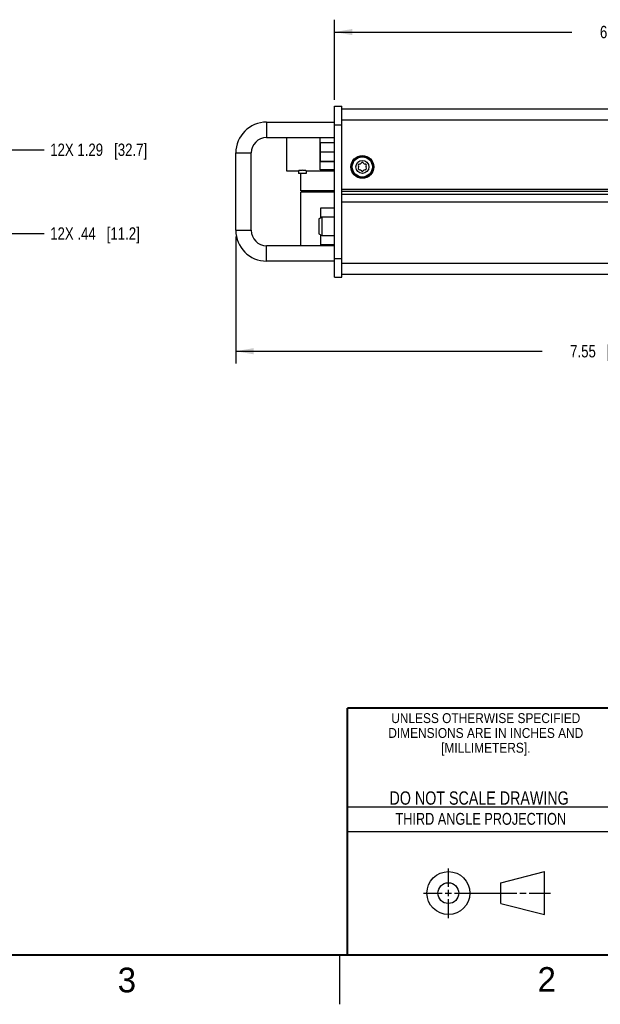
# Model space of a CAD drawing. Header units: inches. Extents: x 0 to 34, y 0 to 22.
# Tile 43 of 78: x 22.3 to 28.1, y 0 to 10. Entities that reach past the tile are written whole.
import ezdxf

# ---------------------------------------------------------------- set-up
doc = ezdxf.new("R2010")
doc.units = ezdxf.units.IN
doc.header["$LTSCALE"] = 1.87
doc.header["$MEASUREMENT"] = 0
doc.layers.get('0').update_dxf_attribs({"linetype": 'CONTINUOUS'})
for name, color, linetype in [('02___PRT_ALL_AXES', 7, 'CONTINUOUS'), ('COSMETIC', 7, 'CONTINUOUS'), ('DIMENSIONS', 7, 'CONTINUOUS')]:
    doc.layers.add(name, color=color, linetype=linetype)
doc.styles.get("Standard").update_dxf_attribs({"font": 'txt', "width": 0.8})
doc.styles.add('TEXTSTYLE_2', font='txt')
doc.styles.add('TEXTSTYLE_3', font='txt', dxfattribs={"width": 0.9})
doc.dimstyles.new('DIMSTYLE_1', dxfattribs={"dimtxt": 0.125, "dimasz": 0.18, "dimexe": 0.125, "dimexo": 0.0625, "dimgap": 0.0625, "dimtad": 0, "dimtih": 1, "dimtoh": 1, "dimzin": 4, "dimdsep": 46, "dimtxsty": 'STANDARD', "dimblk": '_FILLED', "dimblk1": '_FILLED', "dimblk2": '_FILLED', "dimcen": 0.09, "dimadec": 0, "dimazin": 0, "dimtp": 0.001, "dimtm": 0.001, "dimtfac": 1, "dimtofl": 0, "dimtmove": 0, "dimatfit": 3, "dimldrblk": '_FILLED', "dimfxl": 1, "dimtolj": 1, "dimtzin": 4, "dimarcsym": 0})
doc.dimstyles.new('DIMSTYLE_2', dxfattribs={"dimtxt": 0.125, "dimasz": 0.18, "dimexe": 0.125, "dimexo": 0.0625, "dimgap": 0.09, "dimtad": 0, "dimtih": 1, "dimtoh": 1, "dimzin": 4, "dimdsep": 46, "dimtxsty": 'STANDARD', "dimblk": '_FILLED', "dimblk1": '_FILLED', "dimblk2": '_FILLED', "dimcen": 0.09, "dimadec": 0, "dimazin": 0, "dimtp": 0.001, "dimtm": 0.001, "dimtfac": 1, "dimtofl": 0, "dimtmove": 0, "dimatfit": 3, "dimldrblk": '_FILLED', "dimfxl": 1, "dimtolj": 1, "dimtzin": 4, "dimarcsym": 0})

# ---------------------------------------------------------------- blocks, each defined once
blk = doc.blocks.new('_FILLED')
at = {"color": 0, "linetype": 'BYBLOCK'}
blk.add_solid([(0, 0), (-1, 0.174), (-1, -0.174)], dxfattribs=at)
blk = doc.blocks.new('*D0')
at = {"layer": 'DIMENSIONS', "color": 2, "linetype": 'CONTINUOUS'}
for p, q in [((25.4501, 9.1513), (25.4501, 9.9638)), ((31.6001, 9.1513), (31.6001, 9.9638)), ((25.4501, 9.8388), (27.8501, 9.8388)), ((31.6001, 9.8388), (29.2001, 9.8388))]:
    blk.add_line(p, q, dxfattribs=at)
at = {"layer": 'DIMENSIONS', "color": 2, "linetype": 'CONTINUOUS', "xscale": 0.18, "yscale": 0.18, "zscale": 0.18, "rotation": 180}
blk.add_blockref('_FILLED', (25.4501, 9.8388), dxfattribs=at)
at = {"layer": 'DIMENSIONS', "color": 2, "linetype": 'CONTINUOUS', "xscale": 0.18, "yscale": 0.18, "zscale": 0.18}
blk.add_blockref('_FILLED', (31.6001, 9.8388), dxfattribs=at)
at = {"layer": 'DIMENSIONS', "color": 2, "linetype": 'CONTINUOUS', "insert": (28.5251, 9.9013), "char_height": 0.125, "width": 1.225, "attachment_point": 2, "line_spacing_factor": 0.9}
blk.add_mtext('6.15{\\Ftxt.shx;\\W1.000000;\\H0.125000; }[156.2]', dxfattribs=at)
blk = doc.blocks.new('*D1')
at = {"layer": 'DIMENSIONS', "color": 2, "linetype": 'CONTINUOUS'}
for p, q in [((24.4501, 7.7703), (24.4501, 6.4838)), ((31.9975, 7.5511), (31.9975, 6.4838)), ((24.4501, 6.6088), (27.5488, 6.6088)), ((31.9975, 6.6088), (28.8988, 6.6088))]:
    blk.add_line(p, q, dxfattribs=at)
at = {"layer": 'DIMENSIONS', "color": 2, "linetype": 'CONTINUOUS', "xscale": 0.18, "yscale": 0.18, "zscale": 0.18, "rotation": 180}
blk.add_blockref('_FILLED', (24.4501, 6.6088), dxfattribs=at)
at = {"layer": 'DIMENSIONS', "color": 2, "linetype": 'CONTINUOUS', "xscale": 0.18, "yscale": 0.18, "zscale": 0.18}
blk.add_blockref('_FILLED', (31.9975, 6.6088), dxfattribs=at)
at = {"layer": 'DIMENSIONS', "color": 2, "linetype": 'CONTINUOUS', "insert": (28.2238, 6.6713), "char_height": 0.125, "width": 1.225, "attachment_point": 2, "line_spacing_factor": 0.9}
blk.add_mtext('7.55{\\Ftxt.shx;\\W1.000000;\\H0.125000; }[191.7]', dxfattribs=at)
blk = doc.blocks.new('*D35')
at = {"layer": 'DIMENSIONS', "color": 2, "linetype": 'CONTINUOUS'}
blk.add_line((17.6532, 8.6476), (22.51, 8.6476), dxfattribs=at)
at = {"layer": 'DIMENSIONS', "color": 2, "linetype": 'CONTINUOUS', "insert": (22.5725, 8.7101), "char_height": 0.125, "width": 1.525, "attachment_point": 1, "line_spacing_factor": 0.9}
blk.add_mtext('12X 1.29{\\Ftxt.shx;\\W1.000000;\\H0.125000; }[32.7]', dxfattribs=at)
blk = doc.blocks.new('*D36')
at = {"layer": 'DIMENSIONS', "color": 2, "linetype": 'CONTINUOUS'}
blk.add_line((17.6532, 7.8), (22.51, 7.8), dxfattribs=at)
at = {"layer": 'DIMENSIONS', "color": 2, "linetype": 'CONTINUOUS', "insert": (22.5725, 7.8625), "char_height": 0.125, "width": 1.425, "attachment_point": 1, "line_spacing_factor": 0.9}
blk.add_mtext('12X .44{\\Ftxt.shx;\\W1.000000;\\H0.125000; }[11.2]', dxfattribs=at)

msp = doc.modelspace()

# ---------------------------------------------------------------- linework, layer by layer
at = {"color": 7, "linetype": 'CONTINUOUS'}
for p, q in [((25.4501, 7.3588), (25.4501, 9.0888)), ((25.4501, 9.0888), (25.5251, 9.0888)), ((25.5251, 7.3588), (25.5251, 9.0888)), ((24.7621, 8.9268), (24.7621, 8.7708)), ((24.7621, 8.9268), (25.4501, 8.9268)), ((25.4501, 8.9013), (25.5251, 8.9013)), ((24.7621, 8.7708), (25.4501, 8.7708)), ((24.9651, 8.7708), (24.9651, 8.4355)), ((24.4501, 7.8328), (24.4501, 8.6148)), ((24.4501, 8.6148), (24.6061, 8.6148)), ((24.6061, 7.8328), (24.6061, 8.6148)), ((24.9651, 8.4355), (25.0866, 8.4355)), ((25.0866, 8.4355), (25.0866, 8.406)), ((25.1636, 8.406), (25.0866, 8.406)), ((25.1097, 8.2306), (25.1097, 8.406)), ((25.1636, 8.4355), (25.1636, 8.406)), ((25.1636, 8.4355), (25.4501, 8.4355)), ((25.4501, 8.2306), (25.1097, 8.2306)), ((25.1097, 7.6768), (25.1097, 8.2169)), ((25.4501, 8.2169), (25.1097, 8.2169)), ((25.3111, 7.9619), (25.3111, 8.0608)), ((25.3111, 8.0608), (25.4501, 8.0608)), ((25.2901, 7.9498), (25.3221, 7.9683)), ((25.2901, 7.9498), (25.2901, 7.7978)), ((25.3221, 7.9683), (25.3221, 7.7793)), ((25.3221, 7.9683), (25.4501, 7.9683)), ((24.4501, 7.8328), (24.6061, 7.8328)), ((25.2901, 7.7978), (25.3221, 7.7793)), ((25.3111, 7.6868), (25.3111, 7.7857)), ((25.3221, 7.7793), (25.4501, 7.7793)), ((24.7621, 7.5208), (24.7621, 7.6768)), ((25.4501, 7.6768), (24.7621, 7.6768)), ((25.4501, 7.6868), (25.3111, 7.6868)), ((25.4501, 7.5208), (24.7621, 7.5208)), ((25.4501, 7.5463), (25.5251, 7.5463)), ((25.4501, 7.3588), (25.5251, 7.3588)), ((27.1331, 1.23), (27.5726, 1.3428)), ((27.5726, 0.9086), (27.5726, 1.3428)), ((27.1331, 1.02), (27.1331, 1.23)), ((27.1331, 1.02), (27.5726, 0.9086))]:
    msp.add_line(p, q, dxfattribs=at)
at = {"color": 3, "linetype": 'CONTINUOUS'}
for p, q in [((31.5251, 9.0598), (25.5251, 9.0598)), ((31.5251, 8.9468), (25.5251, 8.9468)), ((25.5251, 8.2498), (31.5251, 8.2498)), ((31.5251, 8.2263), (25.5251, 8.2263)), ((31.5251, 8.1942), (25.5251, 8.1942)), ((31.5251, 8.1178), (25.5251, 8.1178)), ((25.5251, 7.5008), (31.5251, 7.5008)), ((25.5251, 7.3878), (31.5251, 7.3878))]:
    msp.add_line(p, q, dxfattribs=at)
at = {"color": 2, "linetype": 'CONTINUOUS'}
for p, q in [((25.58, 2), (28.38, 2)), ((25.58, 1.75), (28.38, 1.75)), ((26.6016, 1.1882), (26.6016, 1.375)), ((26.3514, 1.1257), (26.5391, 1.1257)), ((26.5703, 1.1257), (26.6328, 1.1257)), ((26.6016, 1.0944), (26.6016, 1.1569)), ((26.6641, 1.1257), (27.2943, 1.1257)), ((27.3256, 1.1257), (27.3881, 1.1257)), ((27.4193, 1.1257), (27.6351, 1.1257)), ((26.6016, 0.8704), (26.6016, 1.0632)), ((25.5, 0.5), (25.5, 0))]:
    msp.add_line(p, q, dxfattribs=at)
at = {"color": 7, "linetype": 'CONTINUOUS', "const_width": 0.02}
for points in [[(25.58, 3), (33.5, 3)], [(25.58, 3), (25.58, 0.5)], [(0.5, 0.5), (33.5, 0.5)]]:
    msp.add_lwpolyline(points, dxfattribs=at)
at = {"color": 3, "linetype": 'CONTINUOUS'}
msp.add_circle((25.7311, 8.4738), 0.115, dxfattribs=at)
at = {"color": 7, "linetype": 'CONTINUOUS'}
for centre, radius in [((25.7311, 8.4738), 0.106), ((25.7311, 8.4738), 0.102), ((25.7311, 8.4738), 0.066), ((26.6016, 1.1257), 0.2171), ((26.601, 1.125), 0.105)]:
    msp.add_circle(centre, radius, dxfattribs=at)
for centre, radius, start, end in [((24.7621, 8.6148), 0.312, 90, 180), ((24.7621, 8.6148), 0.156, 90, 180), ((25.7008, 8.4913), 0.011, 87.97407, 212.02593), ((25.6728, 8.4738), 0.022, 327.97407, 32.02593), ((25.7019, 8.5243), 0.022, 267.97407, 332.02593), ((25.7311, 8.5088), 0.011, 27.97407, 152.02593), ((25.7602, 8.5243), 0.022, 207.97407, 272.02593), ((25.7614, 8.4913), 0.011, 327.97407, 92.02593), ((25.7894, 8.4738), 0.022, 147.97407, 212.02593), ((25.7008, 8.4563), 0.011, 147.97407, 272.02593), ((25.7019, 8.4233), 0.022, 27.97407, 92.02593), ((25.7311, 8.4388), 0.011, 207.97407, 332.02593), ((25.7602, 8.4233), 0.022, 87.97407, 152.02593), ((25.7614, 8.4563), 0.011, 267.97407, 32.02593), ((24.7621, 7.8328), 0.312, 180, 270), ((24.7621, 7.8328), 0.156, 180, 270)]:
    msp.add_arc(centre, radius, start, end, dxfattribs=at)
for points, knots in [([(25.1251, 8.4395), (25.1201, 8.4395), (25.111, 8.4392), (25.0992, 8.4378), (25.0913, 8.4365), (25.0876, 8.4357), (25.0866, 8.4355)], [0, 0, 0, 0, 0.380985, 0.704604, 0.92267, 1, 1, 1, 1]), ([(25.1636, 8.4355), (25.1626, 8.4357), (25.1588, 8.4365), (25.151, 8.4378), (25.1391, 8.4392), (25.13, 8.4395), (25.1251, 8.4395)], [0, 0, 0, 0, 0.077329, 0.295395, 0.619012, 1, 1, 1, 1])]:
    msp.add_open_spline(points, degree=3, knots=knots, dxfattribs=at)
at = {"layer": '02___PRT_ALL_AXES', "color": 7, "linetype": 'CONTINUOUS'}
for p, q in [((25.3031, 8.4453), (25.3031, 8.7708)), ((25.3081, 8.684), (25.3031, 8.684)), ((25.3081, 8.5303), (25.3081, 8.7173)), ((25.4501, 8.7173), (25.3081, 8.7173)), ((25.4501, 8.6238), (25.3081, 8.6238)), ((25.4501, 8.527), (25.3031, 8.527)), ((25.4501, 8.5303), (25.3081, 8.5303)), ((25.4501, 8.4453), (25.3031, 8.4453))]:
    msp.add_line(p, q, dxfattribs=at)
at = {"layer": 'COSMETIC', "color": 7, "linetype": 'CONTINUOUS'}
msp.add_circle((25.7311, 8.4738), 0.1125, dxfattribs=at)

# ---------------------------------------------------------------- texts
at = {"color": 2, "linetype": 'CONTINUOUS', "line_spacing_factor": 0.9}
for s, insert, char_height, width, attachment_point, style in [('UNLESS OTHERWISE SPECIFIED', (26.9799, 2.9459), 0.1, 2.34, 2, 'TEXTSTYLE_3'), ('DIMENSIONS ARE IN INCHES AND', (26.9799, 2.7959), 0.1, 2.52, 2, 'TEXTSTYLE_3'), ('[MILLIMETERS].', (26.9799, 2.6459), 0.1, 1.26, 2, 'TEXTSTYLE_3'), ('3', (23.2555, 0.371), 0.25, 0.25, 1, 'TEXTSTYLE_2'), ('2', (27.5035, 0.3763), 0.25, 0.25, 1, 'TEXTSTYLE_2')]:
    msp.add_mtext(s, dxfattribs=dict(at, insert=insert, char_height=char_height, width=width, attachment_point=attachment_point, style=style))
at = {"color": 7, "linetype": 'CONTINUOUS', "insert": (26.9127, 2.1549), "char_height": 0.135, "width": 2.16, "attachment_point": 2, "line_spacing_factor": 0.9}
msp.add_mtext('DO NOT SCALE DRAWING', dxfattribs=at)
at = {"color": 2, "linetype": 'CONTINUOUS', "insert": (26.9296, 1.9368), "char_height": 0.12, "width": 2.112, "attachment_point": 2, "line_spacing_factor": 0.9}
msp.add_mtext('THIRD ANGLE PROJECTION', dxfattribs=at)

# ---------------------------------------------------------------- dimensions: what is measured, and where the dimension line sits
at = {"layer": 'DIMENSIONS', "color": 2, "linetype": 'CONTINUOUS'}
for base, p1, p2, picture, middle in [((31.6001, 9.8388), (25.4501, 9.0888), (31.6001, 9.0888), '*D0', (28.5251, 9.8388)), ((31.9975, 6.6088), (24.4501, 7.8328), (31.9975, 7.6136), '*D1', (28.2238, 6.6088))]:
    dim = msp.add_linear_dim(base=base, p1=p1, p2=p2, dimstyle='DIMSTYLE_1', dxfattribs=at)
    dim.commit()
    dim.dimension.update_dxf_attribs({"geometry": picture, "text_midpoint": middle, "dimtype": 160})
for feature_location, picture, middle in [((17.6532, 8.6476), '*D35', (23.335, 8.6476)), ((17.6532, 7.8), '*D36', (23.285, 7.8))]:
    dim = msp.add_ordinate_dim(feature_location=feature_location, offset=(4.8568, 0), dtype=0, origin=(17.5907, 7.3588), text='12X <>', dimstyle='DIMSTYLE_2', override={"dimtad": 1, "dimtih": 0, "dimtoh": 0}, dxfattribs=at)
    dim.commit()
    dim.dimension.update_dxf_attribs({"geometry": picture, "text_midpoint": middle})

doc.saveas('drawing.dxf')
